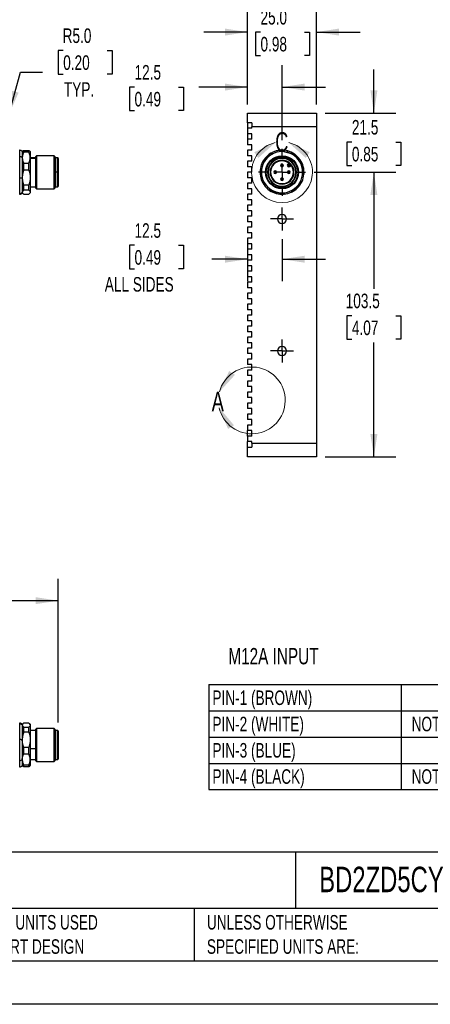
# Model space of a CAD drawing. Header units: millimetres. Extents: x 0 to 699, y 0 to 540.
# Tile 2 of 5: x 289 to 438, y 0 to 358. Entities that reach past the tile are written whole.
import ezdxf

# ---------------------------------------------------------------- set-up
doc = ezdxf.new("R2010")
doc.units = ezdxf.units.MM
doc.header["$LTSCALE"] = 2.5
doc.linetypes.add('CENTERX2', pattern=[20.32, 12.7, -2.54, 2.54, -2.54])
doc.layers.add('CENTER', color=40, linetype='CENTERX2')
doc.layers.add('DIMENSIONS', color=140, linetype='Continuous', lineweight=25)
doc.layers.add('TEXT', color=140, linetype='Continuous', lineweight=25)
doc.styles.add('SLDTEXTSTYLE0', font='TXT', dxfattribs={"width": 0.7})
doc.dimstyles.new('SLDDIMSTYLE1', dxfattribs={"dimtxt": 5.39502, "dimasz": 8.255, "dimexe": 0, "dimexo": 0.0625, "dimgap": 1.348755, "dimtad": 0, "dimtih": 1, "dimtoh": 1, "dimdec": 1, "dimrnd": 1e-09, "dimzin": 12, "dimdsep": 46, "dimtxsty": 'SLDTEXTSTYLE0', "dimsah": 1, "dimcen": 0.09, "dimadec": 0, "dimazin": 3, "dimtfac": 1, "dimtdec": 1, "dimtmove": 0, "dimatfit": 0, "dimfxl": 0, "dimfrac": 2, "dimtolj": 1, "dimtzin": 12, "dimarcsym": 0})
doc.dimstyles.new('SLDDIMSTYLE4', dxfattribs={"dimtxt": 5.39502, "dimasz": 8.255, "dimexe": 0, "dimexo": 0.0625, "dimgap": 1.348755, "dimtad": 0, "dimtih": 1, "dimtoh": 1, "dimdec": 1, "dimrnd": 1e-09, "dimzin": 4, "dimdsep": 46, "dimtxsty": 'SLDTEXTSTYLE0', "dimsah": 1, "dimcen": 0.09, "dimadec": 0, "dimazin": 1, "dimtfac": 1, "dimtdec": 1, "dimtmove": 0, "dimatfit": 0, "dimfxl": 0, "dimfrac": 2, "dimtolj": 1, "dimtzin": 12, "dimarcsym": 0})
doc.dimstyles.new('SLDDIMSTYLE5', dxfattribs={"dimtxt": 5.39502, "dimasz": 8.255, "dimexe": 0, "dimexo": 0.0625, "dimgap": 1.348755, "dimtad": 0, "dimtih": 1, "dimtoh": 1, "dimdec": 1, "dimrnd": 1e-09, "dimzin": 4, "dimdsep": 46, "dimtxsty": 'SLDTEXTSTYLE0', "dimsah": 1, "dimcen": 0, "dimadec": 0, "dimazin": 1, "dimtfac": 1, "dimtdec": 1, "dimtofl": 0, "dimtmove": 0, "dimatfit": 3, "dimfxl": 0, "dimfrac": 2, "dimtolj": 1, "dimtzin": 12, "dimarcsym": 0})
doc.dimstyles.new('SLDDIMSTYLE6', dxfattribs={"dimtxt": 5.39502, "dimasz": 8.255, "dimexe": 0, "dimexo": 0.0625, "dimgap": 1.348755, "dimtad": 0, "dimtih": 1, "dimtoh": 1, "dimdec": 1, "dimrnd": 1e-09, "dimzin": 12, "dimdsep": 46, "dimtxsty": 'SLDTEXTSTYLE0', "dimsah": 1, "dimcen": 0.09, "dimadec": 0, "dimazin": 3, "dimtfac": 1, "dimtdec": 1, "dimtofl": 0, "dimtmove": 0, "dimatfit": 3, "dimfxl": 0, "dimfrac": 2, "dimtolj": 1, "dimtzin": 12, "dimarcsym": 0})

# ---------------------------------------------------------------- blocks, each defined once
blk = doc.blocks.new('SW_TABLEANNOTATION_0')
at = {"layer": 'DIMENSIONS', "color": 0}
for p, q in [((0, 0), (0, -9.56)), ((0, 0), (69.92, 0)), ((69.92, 0), (69.92, -9.56)), ((69.92, 0), (139.84, 0)), ((139.84, 0), (139.84, -9.56)), ((139.84, 0), (209.76, 0)), ((209.76, 0), (209.76, -9.56)), ((0, -9.56), (0, -19.11)), ((0, -9.56), (69.92, -9.56)), ((69.92, -9.56), (69.92, -19.11)), ((69.92, -9.56), (139.84, -9.56)), ((139.84, -9.56), (139.84, -19.11)), ((139.84, -9.56), (209.76, -9.56)), ((209.76, -9.56), (209.76, -19.11)), ((0, -19.11), (0, -28.67)), ((0, -19.11), (69.92, -19.11)), ((69.92, -19.11), (69.92, -28.67)), ((69.92, -19.11), (139.84, -19.11)), ((139.84, -19.11), (139.84, -28.67)), ((139.84, -19.11), (209.76, -19.11)), ((209.76, -19.11), (209.76, -28.67)), ((0, -28.67), (0, -38.22)), ((0, -28.67), (69.92, -28.67)), ((69.92, -28.67), (69.92, -38.22)), ((69.92, -28.67), (139.84, -28.67)), ((139.84, -28.67), (139.84, -38.22)), ((139.84, -28.67), (209.76, -28.67)), ((209.76, -28.67), (209.76, -38.22)), ((0, -38.22), (69.92, -38.22)), ((69.92, -38.22), (139.84, -38.22)), ((139.84, -38.22), (209.76, -38.22))]:
    blk.add_line(p, q, dxfattribs=at)
at = {"layer": 'DIMENSIONS', "color": 0, "attachment_point": 1, "style": 'SLDTEXTSTYLE0'}
for s, insert, char_height in [('PIN-1 (BROWN)', (1.25, -2.15), 5.2917), ('+24 VDC', (88.67, -2.15), 5.292), ('+24 VDC', (158.6, -2.15), 5.292), ('PIN-2 (WHITE)', (1.25, -11.7), 5.2917), ('NOT CONNECTED', (73.71, -11.7), 5.2917), ('TRIGGER NPN', (149.88, -11.7), 5.2917), ('PIN-3 (BLUE)', (1.25, -21.26), 5.2917), ('0 VDC', (93.8, -21.26), 5.292), ('0 VDC', (163.73, -21.26), 5.292), ('PIN-4 (BLACK)', (1.25, -30.81), 5.2917), ('NOT CONNECTED', (73.71, -30.81), 5.2917), ('TRIGGER PNP', (150.4, -30.81), 5.2917)]:
    blk.add_mtext(s, dxfattribs=dict(at, insert=insert, char_height=char_height))
blk = doc.blocks.new('_D_9')
at = {"layer": 'DIMENSIONS'}
for p, q in [((304.9, 346.99), (303.09, 346.99)), ((303.09, 346.99), (303.09, 338.41)), ((320.93, 346.99), (322.74, 346.99)), ((322.74, 346.99), (322.74, 338.41)), ((285.3, 324.03), (289.35, 339.15)), ((289.35, 339.15), (297.31, 339.15)), ((303.09, 338.41), (304.9, 338.41)), ((322.74, 338.41), (320.93, 338.41))]:
    blk.add_line(p, q, dxfattribs=at)
blk.add_solid([(285.3, 324.03), (288.66, 331.67), (286.21, 332.33)], dxfattribs=at)
at = {"layer": 'DIMENSIONS', "char_height": 5.292, "attachment_point": 1, "style": 'SLDTEXTSTYLE0'}
for s, insert in [('R5.0', (304.69, 355.02)), ('0.20', (304.9, 345.23)), ('TYP.', (305.16, 335.45))]:
    blk.add_mtext(s, dxfattribs=dict(at, insert=insert))
blk = doc.blocks.new('_D_10')
at = {"layer": 'DIMENSIONS'}
for p, q in [((371.99, 327.37), (371.99, 361.63)), ((396.99, 327.37), (396.99, 361.63)), ((371.99, 353.69), (356.11, 353.69)), ((376.66, 353.69), (374.85, 353.69)), ((374.85, 353.69), (374.85, 345.11)), ((392.69, 353.69), (394.5, 353.69)), ((394.5, 353.69), (394.5, 345.11)), ((396.99, 353.69), (412.86, 353.69)), ((374.85, 345.11), (376.66, 345.11)), ((394.5, 345.11), (392.69, 345.11))]:
    blk.add_line(p, q, dxfattribs=at)
for points in [[(371.99, 353.69), (363.73, 354.96), (363.73, 352.42)], [(396.99, 353.69), (405.24, 352.42), (405.24, 354.96)]]:
    blk.add_solid(points, dxfattribs=at)
at = {"layer": 'DIMENSIONS', "char_height": 5.292, "attachment_point": 1, "style": 'SLDTEXTSTYLE0'}
for s, insert in [('25.0', (376.66, 361.72)), ('0.98', (376.66, 351.94))]:
    blk.add_mtext(s, dxfattribs=dict(at, insert=insert))
blk = doc.blocks.new('_D_11')
at = {"layer": 'DIMENSIONS'}
for p, q in [((417.91, 324.2), (417.91, 340.07)), ((400.16, 324.2), (425.85, 324.2)), ((409.9, 313.7), (408.08, 313.7)), ((408.08, 313.7), (408.08, 305.12)), ((425.93, 313.7), (427.74, 313.7)), ((427.74, 313.7), (427.74, 305.12)), ((408.08, 305.12), (409.9, 305.12)), ((427.74, 305.12), (425.93, 305.12)), ((396.21, 302.7), (425.85, 302.7)), ((417.91, 302.7), (417.91, 286.82))]:
    blk.add_line(p, q, dxfattribs=at)
for points in [[(417.91, 324.2), (419.18, 332.45), (416.64, 332.45)], [(417.91, 302.7), (416.64, 294.44), (419.18, 294.44)]]:
    blk.add_solid(points, dxfattribs=at)
at = {"layer": 'DIMENSIONS', "char_height": 5.292, "attachment_point": 1, "style": 'SLDTEXTSTYLE0'}
for s, insert in [('21.5', (409.9, 321.72)), ('0.85', (409.9, 311.94))]:
    blk.add_mtext(s, dxfattribs=dict(at, insert=insert))
blk = doc.blocks.new('_D_12')
at = {"layer": 'DIMENSIONS'}
for p, q in [((396.21, 302.7), (425.85, 302.7)), ((417.91, 302.7), (417.91, 260.3)), ((409.9, 250.51), (408.08, 250.51)), ((408.08, 250.51), (408.08, 241.94)), ((425.93, 250.51), (427.74, 250.51)), ((427.74, 250.51), (427.74, 241.94)), ((408.08, 241.94), (409.9, 241.94)), ((417.91, 199.2), (417.91, 240.73)), ((427.74, 241.94), (425.93, 241.94)), ((400.16, 199.2), (425.85, 199.2))]:
    blk.add_line(p, q, dxfattribs=at)
for points in [[(417.91, 302.7), (416.64, 294.44), (419.18, 294.44)], [(417.91, 199.2), (419.18, 207.45), (416.64, 207.45)]]:
    blk.add_solid(points, dxfattribs=at)
at = {"layer": 'DIMENSIONS', "char_height": 5.292, "attachment_point": 1, "style": 'SLDTEXTSTYLE0'}
for s, insert in [('103.5', (407.65, 258.54)), ('4.07', (409.9, 248.76))]:
    blk.add_mtext(s, dxfattribs=dict(at, insert=insert))
blk = doc.blocks.new('_D_13')
at = {"layer": 'DIMENSIONS'}
for p, q in [((371.99, 327.37), (371.99, 341.62)), ((384.49, 314.41), (384.49, 341.62)), ((330.84, 333.68), (329.03, 333.68)), ((329.03, 333.68), (329.03, 325.11)), ((346.87, 333.68), (348.68, 333.68)), ((348.68, 333.68), (348.68, 325.11)), ((371.99, 333.68), (354.18, 333.68)), ((384.49, 333.68), (400.36, 333.68)), ((329.03, 325.11), (330.84, 325.11)), ((348.68, 325.11), (346.87, 325.11))]:
    blk.add_line(p, q, dxfattribs=at)
for points in [[(371.99, 333.68), (363.73, 334.95), (363.73, 332.41)], [(384.49, 333.68), (392.74, 332.41), (392.74, 334.95)]]:
    blk.add_solid(points, dxfattribs=at)
at = {"layer": 'DIMENSIONS', "char_height": 5.292, "attachment_point": 1, "style": 'SLDTEXTSTYLE0'}
for s, insert in [('12.5', (330.84, 341.71)), ('0.49', (330.84, 331.93))]:
    blk.add_mtext(s, dxfattribs=dict(at, insert=insert))
blk = doc.blocks.new('_D_14')
at = {"layer": 'DIMENSIONS'}
for p, q in [((330.84, 276.11), (329.03, 276.11)), ((329.03, 276.11), (329.03, 267.54)), ((346.87, 276.11), (348.68, 276.11)), ((348.68, 276.11), (348.68, 267.54)), ((371.99, 277.52), (371.99, 263.13)), ((384.49, 278.33), (384.49, 263.13)), ((371.99, 271.06), (358.9, 271.06)), ((384.49, 271.06), (400.36, 271.06)), ((329.03, 267.54), (330.84, 267.54)), ((348.68, 267.54), (346.87, 267.54))]:
    blk.add_line(p, q, dxfattribs=at)
for points in [[(371.99, 271.06), (363.73, 272.33), (363.73, 269.79)], [(384.49, 271.06), (392.74, 269.79), (392.74, 272.33)]]:
    blk.add_solid(points, dxfattribs=at)
at = {"layer": 'DIMENSIONS', "char_height": 5.292, "attachment_point": 1, "style": 'SLDTEXTSTYLE0'}
for s, insert in [('12.5', (330.84, 284.14)), ('0.49', (330.84, 274.36)), ('ALL SIDES', (320.02, 264.57))]:
    blk.add_mtext(s, dxfattribs=dict(at, insert=insert))
blk = doc.blocks.new('SW_CENTERMARKSYMBOL_12')
at = {"layer": 'CENTER', "color": 0}
for p, q in [((0, 5.08), (0, 8.54)), ((-5.08, 0), (-8.54, 0)), ((0, 0), (-2.54, 0)), ((0, 0), (0, 2.54)), ((0, 0), (0, -2.54)), ((0, 0), (2.54, 0)), ((5.08, 0), (8.54, 0)), ((0, -5.08), (0, -8.54))]:
    blk.add_line(p, q, dxfattribs=at)
blk = doc.blocks.new('SW_CENTERMARKSYMBOL_13')
at = {"layer": 'CENTER', "color": 0}
for p, q in [((0, 2.54), (0, 4.19)), ((-2.54, 0), (-4.19, 0)), ((0, 0), (-2.54, 0)), ((0, 0), (0, 2.54)), ((0, 0), (0, -2.54)), ((0, 0), (2.54, 0)), ((2.54, 0), (4.19, 0)), ((0, -2.54), (0, -4.19))]:
    blk.add_line(p, q, dxfattribs=at)
blk = doc.blocks.new('SW_CENTERMARKSYMBOL_14')
at = {"layer": 'CENTER', "color": 0}
for p, q in [((0, 2.54), (0, 4.19)), ((-2.54, 0), (-4.19, 0)), ((0, 0), (-2.54, 0)), ((0, 0), (0, 2.54)), ((0, 0), (0, -2.54)), ((0, 0), (2.54, 0)), ((2.54, 0), (4.19, 0)), ((0, -2.54), (0, -4.19))]:
    blk.add_line(p, q, dxfattribs=at)
blk = doc.blocks.new('_D_16')
at = {"layer": 'DIMENSIONS'}
for p, q in [((74, 99.17), (74, 154.78)), ((303.1, 102.57), (303.1, 154.78)), ((74, 146.84), (165.27, 146.84)), ((172.58, 146.84), (170.77, 146.84)), ((170.77, 146.84), (170.77, 138.27)), ((188.61, 146.84), (190.42, 146.84)), ((190.42, 146.84), (190.42, 138.27)), ((303.1, 146.84), (195.92, 146.84)), ((170.77, 138.27), (172.58, 138.27)), ((190.42, 138.27), (188.61, 138.27))]:
    blk.add_line(p, q, dxfattribs=at)
for points in [[(74, 146.84), (82.26, 145.57), (82.26, 148.11)], [(303.1, 146.84), (294.85, 148.11), (294.85, 145.57)]]:
    blk.add_solid(points, dxfattribs=at)
at = {"layer": 'DIMENSIONS', "char_height": 5.292, "attachment_point": 1, "style": 'SLDTEXTSTYLE0'}
for s, insert in [('229.1', (170.34, 154.87)), ('9.02', (172.58, 145.09))]:
    blk.add_mtext(s, dxfattribs=dict(at, insert=insert))

msp = doc.modelspace()

# ---------------------------------------------------------------- linework, layer by layer
for p, q in [((371.99, 324.2), (396.99, 324.2)), ((371.99, 320.7), (371.99, 324.2)), ((396.99, 324.2), (396.99, 319.2)), ((373.49, 320.7), (371.99, 320.7)), ((371.99, 320.7), (371.99, 318.7)), ((373.49, 320.7), (373.49, 319.2)), ((396.99, 319.2), (373.49, 319.2)), ((373.49, 318.7), (373.49, 319.2)), ((396.99, 319.2), (396.99, 204.2)), ((373.49, 318.7), (371.99, 318.7)), ((371.99, 318.7), (371.99, 316.7)), ((373.49, 316.7), (371.99, 316.7)), ((371.99, 316.7), (371.99, 314.7)), ((373.49, 314.7), (373.49, 316.7)), ((373.49, 314.7), (371.99, 314.7)), ((371.99, 314.7), (371.99, 312.7)), ((373.49, 312.7), (371.99, 312.7)), ((373.49, 310.7), (373.49, 312.7)), ((289.14, 310.7), (289, 310.7)), ((289.14, 308.35), (289.14, 310.7)), ((289.14, 300.63), (289.14, 308.35)), ((290.28, 310.48), (290, 310.2)), ((290, 310.2), (290, 308)), ((290.3, 310.46), (290.5, 310.66)), ((290.5, 310.66), (290.5, 310.43)), ((290.5, 310.66), (292.4, 310.66)), ((290.5, 310.43), (290.5, 309.97)), ((290.5, 310.43), (292.4, 310.43)), ((292.4, 309.97), (290.5, 309.97)), ((292.4, 310.43), (292.4, 310.66)), ((292.4, 310.66), (292.61, 310.46)), ((292.4, 309.97), (292.4, 310.43)), ((292.9, 310.2), (292.62, 310.48)), ((292.9, 310.2), (292.9, 308)), ((295.16, 308.7), (294.9, 308.44)), ((294.9, 296.95), (294.9, 308.44)), ((301.65, 308.7), (295.16, 308.7)), ((295.16, 308.7), (295.16, 296.7)), ((301.9, 308.44), (301.65, 308.7)), ((301.65, 296.7), (301.65, 308.7)), ((301.9, 308.44), (301.9, 296.95)), ((371.99, 310.7), (371.99, 308.7)), ((373.49, 310.7), (371.99, 310.7)), ((373.49, 308.7), (371.99, 308.7)), ((373.49, 306.7), (373.49, 308.7)), ((290, 308), (290, 300.76)), ((290.5, 306.03), (290.5, 303.45)), ((290.5, 306.03), (292.4, 306.03)), ((292.4, 303.45), (292.4, 306.03)), ((294.9, 308), (292.9, 308)), ((292.9, 308), (292.9, 300.76)), ((292.9, 307.82), (294.9, 307.82)), ((302.9, 307.95), (302.1, 307.95)), ((302.1, 307.95), (302.1, 302.7)), ((302.9, 302.7), (302.9, 307.95)), ((303.1, 307.75), (303.1, 302.7)), ((371.99, 306.7), (371.99, 304.7)), ((373.49, 306.7), (371.99, 306.7)), ((373.49, 304.7), (371.99, 304.7)), ((373.49, 302.7), (373.49, 304.7)), ((383.99, 305.2), (384.25, 305.2)), ((384.73, 305.2), (384.25, 305.2)), ((384.73, 305.2), (384.99, 305.2)), ((386.58, 305.63), (386.97, 306.03)), ((386.58, 305.63), (386.79, 305.42)), ((387.2, 305.84), (386.79, 305.42)), ((387.4, 304.76), (387.2, 304.98)), ((387.21, 305), (387.63, 305.41)), ((387.21, 305), (387.42, 304.78)), ((387.82, 305.18), (387.42, 304.78)), ((292.4, 303.45), (290.5, 303.45)), ((301.9, 302.7), (302.1, 302.7)), ((302.9, 302.7), (302.1, 302.7)), ((302.1, 302.7), (302.1, 297.45)), ((303.1, 302.7), (302.9, 302.7)), ((302.9, 297.45), (302.9, 302.7)), ((303.1, 302.7), (303.1, 297.65)), ((371.99, 302.7), (371.99, 300.7)), ((373.49, 302.7), (371.99, 302.7)), ((379.44, 302.7), (379.24, 302.7)), ((380.14, 302.7), (380.34, 302.7)), ((381.99, 302.94), (381.99, 303.2)), ((381.99, 302.94), (381.99, 302.46)), ((381.99, 302.2), (381.99, 302.46)), ((386.99, 303.2), (386.99, 302.94)), ((386.99, 302.46), (386.99, 302.94)), ((386.99, 302.46), (386.99, 302.2)), ((388.64, 302.7), (388.84, 302.7)), ((389.74, 302.7), (389.54, 302.7)), ((289.14, 294.97), (289.14, 300.63)), ((290, 300.76), (290, 295.45)), ((290.5, 298.07), (292.4, 298.07)), ((290.5, 298.07), (290.5, 296.17)), ((292.4, 296.17), (292.4, 298.07)), ((292.9, 300.76), (292.9, 295.45)), ((292.9, 297.4), (294.9, 297.4)), ((302.1, 297.45), (302.9, 297.45)), ((373.49, 300.7), (371.99, 300.7)), ((373.49, 298.7), (371.99, 298.7)), ((371.99, 298.7), (371.99, 296.7)), ((373.49, 298.7), (373.49, 300.7)), ((384.25, 300.2), (383.99, 300.2)), ((384.25, 300.2), (384.73, 300.2)), ((384.99, 300.2), (384.73, 300.2)), ((289, 294.7), (289.14, 294.7)), ((289.14, 294.7), (289.14, 294.97)), ((290, 295.45), (290, 295.2)), ((290, 295.2), (290.28, 294.92)), ((292.4, 296.17), (290.5, 296.17)), ((290.5, 294.73), (292.4, 294.73)), ((292.62, 294.92), (292.9, 295.2)), ((292.9, 295.45), (292.9, 295.2)), ((294.9, 296.95), (295.16, 296.7)), ((295.16, 296.7), (301.65, 296.7)), ((301.65, 296.7), (301.9, 296.95)), ((373.49, 296.7), (371.99, 296.7)), ((371.99, 294.7), (371.99, 292.7)), ((373.49, 294.7), (371.99, 294.7)), ((373.49, 294.7), (373.49, 296.7)), ((373.49, 292.7), (371.99, 292.7)), ((373.49, 290.7), (371.99, 290.7)), ((371.99, 290.7), (371.99, 288.7)), ((373.49, 290.7), (373.49, 292.7)), ((373.49, 288.7), (371.99, 288.7)), ((373.49, 286.7), (371.99, 286.7)), ((371.99, 286.7), (371.99, 284.7)), ((373.49, 286.7), (373.49, 288.7)), ((373.49, 284.7), (371.99, 284.7)), ((373.49, 282.7), (373.49, 284.7)), ((373.49, 282.7), (371.99, 282.7)), ((371.99, 282.7), (371.99, 280.7)), ((373.49, 280.7), (371.99, 280.7)), ((373.49, 278.7), (373.49, 280.7)), ((373.49, 278.7), (371.99, 278.7)), ((371.99, 278.7), (371.99, 276.7)), ((373.49, 276.7), (371.99, 276.7)), ((373.49, 274.7), (373.49, 276.7)), ((373.49, 274.7), (371.99, 274.7)), ((371.99, 274.7), (371.99, 272.7)), ((373.49, 272.7), (371.99, 272.7)), ((373.49, 270.7), (373.49, 272.7)), ((373.49, 270.7), (371.99, 270.7)), ((371.99, 270.7), (371.99, 268.7)), ((373.49, 268.7), (371.99, 268.7)), ((373.49, 266.7), (373.49, 268.7)), ((373.49, 266.7), (371.99, 266.7)), ((371.99, 266.7), (371.99, 264.7)), ((373.49, 264.7), (371.99, 264.7)), ((373.49, 262.7), (371.99, 262.7)), ((371.99, 262.7), (371.99, 260.7)), ((373.49, 262.7), (373.49, 264.7)), ((373.49, 260.7), (371.99, 260.7)), ((371.99, 258.7), (371.99, 256.7)), ((373.49, 258.7), (371.99, 258.7)), ((373.49, 258.7), (373.49, 260.7)), ((373.49, 256.7), (371.99, 256.7)), ((373.49, 254.7), (371.99, 254.7)), ((371.99, 254.7), (371.99, 252.7)), ((373.49, 254.7), (373.49, 256.7)), ((373.49, 252.7), (371.99, 252.7)), ((373.49, 250.7), (373.49, 252.7)), ((373.49, 250.7), (371.99, 250.7)), ((371.99, 250.7), (371.99, 248.7)), ((373.49, 248.7), (371.99, 248.7)), ((373.49, 246.7), (373.49, 248.7)), ((373.49, 246.7), (371.99, 246.7)), ((371.99, 246.7), (371.99, 244.7)), ((373.49, 244.7), (371.99, 244.7)), ((373.49, 242.7), (373.49, 244.7)), ((373.49, 242.7), (371.99, 242.7)), ((371.99, 242.7), (371.99, 240.7)), ((373.49, 240.7), (371.99, 240.7)), ((373.49, 238.7), (373.49, 240.7)), ((373.49, 238.7), (371.99, 238.7)), ((371.99, 238.7), (371.99, 236.7)), ((373.49, 236.7), (371.99, 236.7)), ((373.49, 234.7), (373.49, 236.7)), ((373.49, 234.7), (371.99, 234.7)), ((371.99, 234.7), (371.99, 232.7)), ((373.49, 232.7), (371.99, 232.7)), ((373.49, 230.7), (371.99, 230.7)), ((371.99, 230.7), (371.99, 228.7)), ((373.49, 230.7), (373.49, 232.7)), ((373.49, 228.7), (371.99, 228.7)), ((373.49, 226.7), (371.99, 226.7)), ((371.99, 226.7), (371.99, 224.7)), ((373.49, 226.7), (373.49, 228.7)), ((373.49, 224.7), (371.99, 224.7)), ((373.49, 222.7), (371.99, 222.7)), ((371.99, 222.7), (371.99, 220.7)), ((373.49, 222.7), (373.49, 224.7)), ((373.49, 220.7), (371.99, 220.7)), ((373.49, 218.7), (371.99, 218.7)), ((371.99, 218.7), (371.99, 216.7)), ((373.49, 218.7), (373.49, 220.7)), ((373.49, 216.7), (371.99, 216.7)), ((373.49, 214.7), (373.49, 216.7)), ((373.49, 214.7), (371.99, 214.7)), ((371.99, 214.7), (371.99, 212.7)), ((373.49, 212.7), (371.99, 212.7)), ((373.49, 210.7), (373.49, 212.7)), ((373.49, 210.7), (371.99, 210.7)), ((371.99, 210.7), (371.99, 208.7)), ((373.49, 208.7), (371.99, 208.7)), ((371.99, 206.7), (371.99, 208.7)), ((373.49, 206.7), (373.49, 208.7)), ((371.99, 206.7), (371.99, 204.7)), ((373.49, 206.7), (371.99, 206.7)), ((373.49, 204.7), (371.99, 204.7)), ((371.99, 202.7), (371.99, 204.7)), ((373.49, 204.2), (373.49, 204.7)), ((373.49, 204.2), (396.99, 204.2)), ((373.49, 204.2), (373.49, 202.7)), ((396.99, 204.2), (396.99, 199.2)), ((371.99, 202.7), (373.49, 202.7)), ((371.99, 199.2), (371.99, 202.7)), ((396.99, 199.2), (371.99, 199.2)), ((289.14, 102.34), (289, 102.34)), ((289.14, 102.07), (289.14, 102.34)), ((289.14, 96.41), (289.14, 102.07)), ((290.28, 102.12), (290, 101.84)), ((290, 101.84), (290, 101.59)), ((290, 101.59), (290, 96.29)), ((292.4, 102.31), (290.5, 102.31)), ((290.5, 100.87), (290.5, 98.97)), ((290.5, 100.87), (292.4, 100.87)), ((292.4, 98.97), (292.4, 100.87)), ((292.9, 101.84), (292.62, 102.12)), ((292.9, 101.84), (292.9, 101.59)), ((292.9, 101.59), (292.9, 96.29)), ((295.16, 100.34), (294.9, 100.09)), ((301.65, 100.34), (295.16, 100.34)), ((295.16, 100.34), (295.16, 94.34)), ((301.9, 100.09), (301.65, 100.34)), ((301.65, 94.34), (301.65, 100.34)), ((292.4, 98.97), (290.5, 98.97)), ((294.9, 99.64), (292.9, 99.64)), ((294.9, 94.34), (294.9, 100.09)), ((301.9, 100.09), (301.9, 94.34)), ((302.1, 99.59), (302.1, 89.09)), ((302.9, 99.59), (302.1, 99.59)), ((302.9, 89.09), (302.9, 99.59)), ((303.1, 99.39), (303.1, 89.29)), ((289.14, 88.69), (289.14, 96.41)), ((290, 96.29), (290, 89.04)), ((290.5, 93.6), (290.5, 91.01)), ((290.5, 93.6), (292.4, 93.6)), ((292.4, 91.01), (292.4, 93.6)), ((292.9, 96.29), (292.9, 89.04)), ((294.9, 88.6), (294.9, 94.34)), ((295.16, 94.34), (295.16, 88.34)), ((301.65, 88.34), (301.65, 94.34)), ((301.9, 94.34), (301.9, 88.6)), ((292.4, 91.01), (290.5, 91.01)), ((294.9, 92.97), (292.9, 92.97)), ((289, 86.34), (289.14, 86.34)), ((289.14, 86.34), (289.14, 88.69)), ((290, 89.04), (290, 86.84)), ((290, 86.84), (290.28, 86.56)), ((290.5, 86.38), (290.3, 86.58)), ((290.5, 87.07), (292.4, 87.07)), ((290.5, 87.07), (290.5, 86.38)), ((292.4, 86.38), (290.5, 86.38)), ((292.4, 86.38), (292.4, 87.07)), ((292.61, 86.58), (292.4, 86.38)), ((292.62, 86.56), (292.9, 86.84)), ((292.9, 89.04), (294.9, 89.04)), ((292.9, 89.04), (292.9, 86.84)), ((294.9, 88.6), (295.16, 88.34)), ((295.16, 88.34), (301.65, 88.34)), ((301.65, 88.34), (301.9, 88.6)), ((302.1, 89.09), (302.9, 89.09))]:
    msp.add_line(p, q)
at = {"color": 7, "linetype": 'Continuous'}
msp.add_line((698.51, 0.01), (0.01, 0.01), dxfattribs=at)
for radius in [6, 5.75]:
    msp.add_circle((384.49, 302.7), radius)
at = {"color": 7, "linetype": 'Continuous', "lineweight": 18}
for centre, radius, start, end in [((384.49, 302.7), 11.06, 102.8818, 77.1316), ((373.49, 219.7), 12.16, 192.6794, 165.0256)]:
    msp.add_arc(centre, radius, start, end, dxfattribs=at)
for centre, radius, start, end in [((289.14, 309.7), 1, 30, 90), ((384.49, 302.7), 8, 135, 153.5861), ((384.49, 302.7), 8, 115.4596, 135), ((384.49, 302.7), 7.5, 75, 135), ((384.49, 302.7), 8, 105, 114.6359), ((384.49, 302.7), 8, 95.3641, 105), ((384.49, 302.7), 8, 75, 95.3641), ((384.49, 302.7), 7.5, 15, 75), ((384.49, 302.7), 8, 55.4596, 75), ((384.49, 302.7), 8, 35.3641, 54.6359), ((302.1, 307.75), 0.2, 90, 180), ((302.9, 307.75), 0.2, 0, 90), ((384.49, 302.7), 8, 155.3641, 174.6359), ((384.49, 302.7), 7.5, 135, 195), ((384.49, 302.7), 5.25, 360, 180), ((384.49, 302.7), 5.05, 0, 180), ((384.49, 302.7), 4.35, 0, 180), ((384.49, 302.7), 4.15, 0, 180), ((384.49, 305.2), 0.5, 0, 180), ((384.49, 305.2), 0.5, 180, 0), ((384.49, 305.2), 0.242, 0, 180), ((384.49, 305.2), 0.242, 180, 0), ((387, 305.21), 0.6, 135, 311.4314), ((387, 305.21), 0.3, 135, 311.4314), ((387, 305.21), 0.3, 311.4314, 315), ((387, 305.21), 0.6, 311.4314, 315), ((384.49, 302.7), 7.5, 315, 15), ((384.49, 302.7), 8, 15, 33.5861), ((384.49, 302.7), 8, 354.6359, 15), ((384.49, 302.7), 8, 175.4595, 195), ((384.49, 302.7), 5.25, 180, 360), ((384.49, 302.7), 5.05, 180, 0), ((384.49, 302.7), 4.35, 180, 0), ((384.49, 302.7), 4.15, 180, 0), ((381.99, 302.7), 0.5, 90, 270), ((381.99, 302.7), 0.242, 90, 270), ((381.99, 302.7), 0.5, 270, 90), ((381.99, 302.7), 0.242, 270, 90), ((386.99, 302.7), 0.5, 90, 270), ((386.99, 302.7), 0.242, 90, 270), ((386.99, 302.7), 0.5, 270, 90), ((386.99, 302.7), 0.242, 270, 90), ((384.49, 302.7), 8, 335.3641, 354.6359), ((302.1, 297.65), 0.2, 180, 270), ((302.9, 297.65), 0.2, 270, 0), ((384.49, 302.7), 8, 195, 213.5861), ((384.49, 302.7), 7.5, 195, 255), ((384.49, 302.7), 8, 215.3641, 234.6359), ((384.49, 302.7), 7.5, 255, 315), ((384.49, 300.2), 0.5, 0, 180), ((384.49, 300.2), 0.5, 180, 0), ((384.49, 300.2), 0.242, 0, 180), ((384.49, 300.2), 0.242, 180, 0), ((384.49, 302.7), 8, 315, 333.5861), ((289.14, 295.7), 1, 270, 330), ((384.49, 302.7), 8, 235.4595, 255), ((384.49, 302.7), 8, 255, 273.5861), ((384.49, 302.7), 8, 275.3641, 294.6359), ((384.49, 302.7), 8, 295.4596, 315), ((384.49, 285.7), 1.65, 90, 270), ((384.49, 285.7), 1.65, 270, 90), ((384.49, 237.7), 1.65, 90, 270), ((384.49, 237.7), 1.65, 270, 90), ((289.14, 101.34), 1, 30, 90), ((302.1, 99.39), 0.2, 90, 180), ((302.9, 99.39), 0.2, 0, 90), ((289.14, 87.34), 1, 270, 330), ((302.1, 89.29), 0.2, 180, 270), ((302.9, 89.29), 0.2, 270, 0)]:
    msp.add_arc(centre, radius, start, end)
for points, knots in [([(290, 308), (289.92, 308.11), (289.79, 308.2), (289.49, 308.32), (289.31, 308.35), (289.14, 308.35)], [0, 0, 0, 0, 0.5, 0.5, 1, 1, 1, 1]), ([(290.5, 309.97), (290.47, 309.9), (290.41, 309.77), (290.32, 309.56), (290.24, 309.36), (290.18, 309.16), (290.11, 308.92), (290.05, 308.64), (290.01, 308.32), (290.01, 308.11), (290, 308)], [0, 0, 0, 0, 0.1073561, 0.212739, 0.3162467, 0.4179823, 0.5180547, 0.6804969, 0.8409585, 1, 1, 1, 1]), ([(292.9, 308), (292.9, 308.06), (292.9, 308.19), (292.88, 308.38), (292.86, 308.58), (292.83, 308.77), (292.77, 309.01), (292.69, 309.3), (292.56, 309.63), (292.46, 309.86), (292.4, 309.97)], [0, 0, 0, 0, 0.095191, 0.190865, 0.287146, 0.384155, 0.48201, 0.649514, 0.822017, 1, 1, 1, 1]), ([(379.19, 308), (379.08, 308.11), (378.99, 308.2), (378.87, 308.32), (378.83, 308.35), (378.83, 308.35)], [0, 0, 0, 0, 0.5, 0.5, 1, 1, 1, 1]), ([(379.19, 308), (379.25, 308.06), (379.38, 308.19), (379.57, 308.38), (379.76, 308.58), (379.96, 308.77), (380.2, 309.01), (380.48, 309.3), (380.82, 309.63), (381.04, 309.86), (381.15, 309.97)], [0, 0, 0, 0, 0.095191, 0.190865, 0.287146, 0.384155, 0.48201, 0.649514, 0.822017, 1, 1, 1, 1]), ([(383.74, 310.66), (383.83, 310.64), (384.02, 310.59), (384.3, 310.51), (384.57, 310.44), (384.84, 310.37), (385.17, 310.28), (385.55, 310.18), (385.99, 310.06), (386.29, 309.98), (386.43, 309.94)], [0, 0, 0, 0, 0.1073561, 0.212739, 0.3162467, 0.4179823, 0.5180547, 0.6804969, 0.8409585, 1, 1, 1, 1]), ([(386.43, 309.94), (386.47, 310.09), (386.5, 310.21), (386.55, 310.38), (386.56, 310.43), (386.56, 310.43)], [0, 0, 0, 0, 0.5, 0.5, 1, 1, 1, 1]), ([(386.43, 309.94), (386.52, 309.92), (386.69, 309.87), (386.95, 309.8), (387.22, 309.73), (387.48, 309.66), (387.81, 309.57), (388.2, 309.47), (388.66, 309.34), (388.97, 309.26), (389.12, 309.22)], [0, 0, 0, 0, 0.095191, 0.190865, 0.287146, 0.384155, 0.48201, 0.649514, 0.822017, 1, 1, 1, 1]), ([(290, 308), (290, 307.94), (290.01, 307.81), (290.02, 307.62), (290.05, 307.42), (290.08, 307.23), (290.13, 306.99), (290.22, 306.7), (290.34, 306.37), (290.45, 306.15), (290.5, 306.03)], [0, 0, 0, 0, 0.095191, 0.190865, 0.287146, 0.384155, 0.48201, 0.649514, 0.822017, 1, 1, 1, 1]), ([(292.4, 306.03), (292.44, 306.1), (292.5, 306.24), (292.59, 306.44), (292.66, 306.64), (292.73, 306.84), (292.79, 307.08), (292.85, 307.36), (292.89, 307.68), (292.9, 307.89), (292.9, 308)], [0, 0, 0, 0, 0.1073561, 0.212739, 0.3162467, 0.4179823, 0.5180547, 0.6804969, 0.8409585, 1, 1, 1, 1]), ([(377.22, 306.03), (377.29, 306.1), (377.42, 306.24), (377.62, 306.44), (377.83, 306.64), (378.02, 306.84), (378.26, 307.08), (378.54, 307.36), (378.87, 307.68), (379.08, 307.89), (379.19, 308)], [0, 0, 0, 0, 0.1073561, 0.212739, 0.3162467, 0.4179823, 0.5180547, 0.6804969, 0.8409585, 1, 1, 1, 1]), ([(391.01, 307.33), (391.04, 307.24), (391.09, 307.05), (391.16, 306.77), (391.24, 306.5), (391.31, 306.23), (391.4, 305.9), (391.5, 305.52), (391.62, 305.08), (391.7, 304.78), (391.73, 304.64)], [0, 0, 0, 0, 0.107356, 0.212739, 0.316247, 0.417982, 0.518055, 0.680497, 0.840958, 1, 1, 1, 1]), ([(391.73, 304.64), (391.88, 304.68), (392, 304.71), (392.17, 304.76), (392.22, 304.77), (392.22, 304.77)], [0, 0, 0, 0, 0.5, 0.5, 1, 1, 1, 1]), ([(391.73, 304.64), (391.76, 304.55), (391.8, 304.38), (391.87, 304.11), (391.95, 303.85), (392.02, 303.59), (392.1, 303.26), (392.21, 302.87), (392.33, 302.41), (392.41, 302.1), (392.45, 301.95)], [0, 0, 0, 0, 0.095191, 0.190865, 0.287146, 0.384155, 0.48201, 0.649514, 0.822017, 1, 1, 1, 1]), ([(290.5, 303.45), (290.47, 303.35), (290.41, 303.17), (290.32, 302.89), (290.24, 302.62), (290.18, 302.34), (290.11, 302.02), (290.05, 301.63), (290.01, 301.19), (290.01, 300.9), (290, 300.76)], [0, 0, 0, 0, 0.107356, 0.212739, 0.316247, 0.417982, 0.518055, 0.680497, 0.840958, 1, 1, 1, 1]), ([(292.4, 303.45), (292.44, 303.35), (292.5, 303.16), (292.59, 302.88), (292.67, 302.6), (292.73, 302.32), (292.8, 301.99), (292.85, 301.61), (292.89, 301.18), (292.9, 300.9), (292.9, 300.76)], [0, 0, 0, 0, 0.109187, 0.216522, 0.322322, 0.426926, 0.530692, 0.688453, 0.844366, 1, 1, 1, 1]), ([(376.52, 303.45), (376.55, 303.35), (376.6, 303.16), (376.68, 302.88), (376.75, 302.6), (376.83, 302.32), (376.91, 301.99), (377.02, 301.61), (377.13, 301.18), (377.21, 300.9), (377.25, 300.76)], [0, 0, 0, 0, 0.109187, 0.216522, 0.322322, 0.426926, 0.530692, 0.688453, 0.844366, 1, 1, 1, 1]), ([(289.14, 300.63), (289.31, 300.63), (289.49, 300.64), (289.79, 300.68), (289.92, 300.72), (290, 300.76)], [0, 0, 0, 0, 0.5, 0.5, 1, 1, 1, 1]), ([(290, 300.76), (290, 300.67), (290.01, 300.49), (290.02, 300.23), (290.05, 299.97), (290.08, 299.7), (290.13, 299.38), (290.22, 298.99), (290.34, 298.53), (290.45, 298.22), (290.5, 298.07)], [0, 0, 0, 0, 0.0951907, 0.1908652, 0.2871464, 0.3841551, 0.4820096, 0.6495138, 0.8220174, 1, 1, 1, 1]), ([(292.9, 300.76), (292.9, 300.67), (292.9, 300.5), (292.89, 300.24), (292.86, 299.99), (292.83, 299.73), (292.78, 299.4), (292.69, 299.01), (292.56, 298.54), (292.46, 298.22), (292.4, 298.07)], [0, 0, 0, 0, 0.093446, 0.186768, 0.280311, 0.374413, 0.469406, 0.642745, 0.819087, 1, 1, 1, 1]), ([(376.76, 300.63), (376.76, 300.63), (376.81, 300.64), (376.98, 300.68), (377.1, 300.72), (377.25, 300.76)], [0, 0, 0, 0, 0.5, 0.5, 1, 1, 1, 1]), ([(377.25, 300.76), (377.27, 300.67), (377.31, 300.5), (377.38, 300.24), (377.45, 299.99), (377.52, 299.73), (377.61, 299.4), (377.71, 299.01), (377.84, 298.54), (377.92, 298.22), (377.97, 298.07)], [0, 0, 0, 0, 0.093446, 0.186768, 0.280311, 0.374413, 0.469406, 0.642745, 0.819087, 1, 1, 1, 1]), ([(389.79, 297.39), (389.73, 297.33), (389.6, 297.2), (389.41, 297.01), (389.22, 296.82), (389.02, 296.62), (388.78, 296.38), (388.5, 296.1), (388.16, 295.76), (387.94, 295.54), (387.82, 295.43)], [0, 0, 0, 0, 0.0951908, 0.1908652, 0.2871465, 0.3841553, 0.4820098, 0.6495139, 0.8220175, 1, 1, 1, 1]), ([(391.76, 299.36), (391.69, 299.29), (391.56, 299.16), (391.36, 298.96), (391.15, 298.76), (390.96, 298.56), (390.72, 298.32), (390.44, 298.04), (390.11, 297.72), (389.9, 297.5), (389.79, 297.39)], [0, 0, 0, 0, 0.107356, 0.212739, 0.316247, 0.417982, 0.518055, 0.680497, 0.840958, 1, 1, 1, 1]), ([(390.15, 297.04), (390.15, 297.04), (390.11, 297.07), (389.99, 297.2), (389.9, 297.29), (389.79, 297.39)], [0, 0, 0, 0, 0.5, 0.5, 1, 1, 1, 1]), ([(289.14, 294.97), (289.31, 294.97), (289.49, 295.02), (289.79, 295.18), (289.92, 295.31), (290, 295.45)], [0, 0, 0, 0, 0.5, 0.5, 1, 1, 1, 1]), ([(290.5, 296.17), (290.47, 296.15), (290.41, 296.1), (290.32, 296.03), (290.24, 295.95), (290.18, 295.88), (290.11, 295.79), (290.05, 295.69), (290.01, 295.57), (290.01, 295.49), (290, 295.45)], [0, 0, 0, 0, 0.107356, 0.212739, 0.316247, 0.417983, 0.518055, 0.680497, 0.840959, 1, 1, 1, 1]), ([(290.5, 294.73), (290.47, 294.76), (290.4, 294.81), (290.32, 294.88), (290.24, 294.96), (290.17, 295.03), (290.11, 295.12), (290.05, 295.22), (290.01, 295.34), (290, 295.42), (290, 295.45)], [0, 0, 0, 0, 0.109187, 0.2165218, 0.3223218, 0.426926, 0.5306926, 0.6884532, 0.844366, 1, 1, 1, 1]), ([(292.4, 296.17), (292.44, 296.15), (292.5, 296.1), (292.59, 296.02), (292.67, 295.95), (292.73, 295.87), (292.8, 295.78), (292.85, 295.68), (292.89, 295.57), (292.9, 295.49), (292.9, 295.45)], [0, 0, 0, 0, 0.109187, 0.216522, 0.322322, 0.426926, 0.530692, 0.688453, 0.844366, 1, 1, 1, 1]), ([(292.9, 295.45), (292.9, 295.43), (292.9, 295.38), (292.89, 295.32), (292.86, 295.25), (292.83, 295.18), (292.78, 295.09), (292.69, 294.98), (292.56, 294.86), (292.46, 294.78), (292.4, 294.73)], [0, 0, 0, 0, 0.093446, 0.186769, 0.280311, 0.374413, 0.469406, 0.642745, 0.819087, 1, 1, 1, 1]), ([(379.86, 296.17), (379.95, 296.15), (380.14, 296.1), (380.42, 296.02), (380.71, 295.95), (380.99, 295.87), (381.31, 295.78), (381.69, 295.68), (382.12, 295.57), (382.41, 295.49), (382.55, 295.45)], [0, 0, 0, 0, 0.109187, 0.216522, 0.322322, 0.426926, 0.530692, 0.688453, 0.844366, 1, 1, 1, 1]), ([(382.42, 294.97), (382.42, 294.97), (382.43, 295.02), (382.48, 295.18), (382.51, 295.31), (382.55, 295.45)], [0, 0, 0, 0, 0.5, 0.5, 1, 1, 1, 1]), ([(382.55, 295.45), (382.63, 295.43), (382.8, 295.38), (383.06, 295.32), (383.32, 295.25), (383.57, 295.18), (383.9, 295.09), (384.3, 294.98), (384.77, 294.86), (385.08, 294.78), (385.24, 294.73)], [0, 0, 0, 0, 0.093446, 0.186769, 0.280311, 0.374413, 0.469406, 0.642745, 0.819087, 1, 1, 1, 1]), ([(289.14, 102.07), (289.31, 102.07), (289.49, 102.03), (289.79, 101.86), (289.92, 101.73), (290, 101.59)], [0, 0, 0, 0, 0.5, 0.5, 1, 1, 1, 1]), ([(290.5, 102.31), (290.47, 102.28), (290.41, 102.23), (290.32, 102.16), (290.24, 102.09), (290.18, 102.01), (290.11, 101.93), (290.05, 101.82), (290.01, 101.71), (290.01, 101.63), (290, 101.59)], [0, 0, 0, 0, 0.107356, 0.212739, 0.316247, 0.417982, 0.518055, 0.680497, 0.840958, 1, 1, 1, 1]), ([(290, 101.59), (290, 101.57), (290.01, 101.52), (290.02, 101.45), (290.05, 101.38), (290.08, 101.31), (290.13, 101.22), (290.22, 101.11), (290.34, 100.99), (290.45, 100.91), (290.5, 100.87)], [0, 0, 0, 0, 0.0951907, 0.1908652, 0.2871464, 0.3841551, 0.4820096, 0.6495138, 0.8220174, 1, 1, 1, 1]), ([(292.4, 102.31), (292.44, 102.28), (292.5, 102.23), (292.59, 102.16), (292.67, 102.08), (292.73, 102.01), (292.8, 101.92), (292.85, 101.82), (292.89, 101.7), (292.9, 101.63), (292.9, 101.59)], [0, 0, 0, 0, 0.109187, 0.216522, 0.322322, 0.426926, 0.530692, 0.688453, 0.844366, 1, 1, 1, 1]), ([(292.9, 101.59), (292.9, 101.57), (292.9, 101.52), (292.89, 101.45), (292.86, 101.38), (292.83, 101.31), (292.78, 101.23), (292.69, 101.12), (292.56, 100.99), (292.46, 100.91), (292.4, 100.87)], [0, 0, 0, 0, 0.093446, 0.186768, 0.280311, 0.374413, 0.469406, 0.642745, 0.819087, 1, 1, 1, 1]), ([(290.5, 98.97), (290.47, 98.88), (290.41, 98.7), (290.32, 98.42), (290.24, 98.14), (290.18, 97.87), (290.11, 97.55), (290.05, 97.16), (290.01, 96.72), (290.01, 96.43), (290, 96.29)], [0, 0, 0, 0, 0.107356, 0.212739, 0.316247, 0.417983, 0.518055, 0.680497, 0.840959, 1, 1, 1, 1]), ([(292.4, 98.97), (292.44, 98.88), (292.5, 98.69), (292.59, 98.41), (292.67, 98.13), (292.73, 97.85), (292.8, 97.52), (292.85, 97.14), (292.89, 96.71), (292.9, 96.43), (292.9, 96.29)], [0, 0, 0, 0, 0.109187, 0.216522, 0.322322, 0.426926, 0.530692, 0.688453, 0.844366, 1, 1, 1, 1]), ([(289.14, 96.41), (289.31, 96.41), (289.49, 96.4), (289.79, 96.36), (289.92, 96.32), (290, 96.29)], [0, 0, 0, 0, 0.5, 0.5, 1, 1, 1, 1]), ([(290.5, 93.6), (290.47, 93.69), (290.4, 93.88), (290.32, 94.16), (290.24, 94.44), (290.17, 94.72), (290.11, 95.05), (290.05, 95.43), (290.01, 95.86), (290, 96.14), (290, 96.29)], [0, 0, 0, 0, 0.109187, 0.2165218, 0.3223218, 0.426926, 0.5306926, 0.6884532, 0.844366, 1, 1, 1, 1]), ([(292.9, 96.29), (292.9, 96.2), (292.9, 96.03), (292.89, 95.77), (292.86, 95.52), (292.83, 95.26), (292.78, 94.93), (292.69, 94.53), (292.56, 94.06), (292.46, 93.75), (292.4, 93.6)], [0, 0, 0, 0, 0.093446, 0.186769, 0.280311, 0.374413, 0.469406, 0.642745, 0.819087, 1, 1, 1, 1]), ([(290, 89.04), (290, 89.1), (290.01, 89.23), (290.02, 89.42), (290.04, 89.6), (290.08, 89.79), (290.13, 90.03), (290.21, 90.32), (290.34, 90.67), (290.45, 90.89), (290.5, 91.01)], [0, 0, 0, 0, 0.093446, 0.186769, 0.280311, 0.374413, 0.469406, 0.642745, 0.819087, 1, 1, 1, 1]), ([(292.9, 89.04), (292.9, 89.1), (292.9, 89.23), (292.88, 89.42), (292.86, 89.62), (292.83, 89.81), (292.77, 90.05), (292.69, 90.34), (292.56, 90.67), (292.46, 90.9), (292.4, 91.01)], [0, 0, 0, 0, 0.0951908, 0.1908652, 0.2871465, 0.3841553, 0.4820098, 0.6495139, 0.8220175, 1, 1, 1, 1]), ([(289.14, 88.69), (289.31, 88.69), (289.49, 88.72), (289.79, 88.84), (289.92, 88.93), (290, 89.04)], [0, 0, 0, 0, 0.5, 0.5, 1, 1, 1, 1]), ([(290, 89.04), (290, 88.98), (290.01, 88.85), (290.02, 88.66), (290.05, 88.46), (290.08, 88.27), (290.13, 88.03), (290.22, 87.74), (290.34, 87.41), (290.45, 87.19), (290.5, 87.07)], [0, 0, 0, 0, 0.095191, 0.190865, 0.287146, 0.384155, 0.48201, 0.649514, 0.822018, 1, 1, 1, 1]), ([(292.4, 87.07), (292.44, 87.14), (292.5, 87.28), (292.59, 87.48), (292.66, 87.68), (292.73, 87.88), (292.79, 88.12), (292.85, 88.4), (292.89, 88.72), (292.9, 88.93), (292.9, 89.04)], [0, 0, 0, 0, 0.107356, 0.212739, 0.316247, 0.417982, 0.518055, 0.680497, 0.840958, 1, 1, 1, 1])]:
    msp.add_open_spline(points, degree=3, knots=knots)
for points in [[(382.02, 313.48), (374.43, 310), (375.83, 307.88)], [(386.95, 313.48), (393.15, 307.88), (394.55, 310)], [(361.74, 222.84), (367.38, 229), (365.27, 230.41)], [(361.63, 217.03), (364.85, 209.32), (367.02, 210.65)]]:
    msp.add_solid(points, dxfattribs=at)
at = {"layer": 'TEXT'}
for p, q in [((682.62, 55.32), (15.87, 55.32)), ((389.4, 55.32), (389.4, 34.92)), ((682.62, 34.92), (15.87, 34.92)), ((352.49, 34.92), (352.49, 15.87)), ((15.87, 15.87), (682.62, 15.87))]:
    msp.add_line(p, q, dxfattribs=at)

# ---------------------------------------------------------------- block references
at = {"layer": 'CENTER'}
for name, p in [('SW_CENTERMARKSYMBOL_12', (384.49, 302.7)), ('SW_CENTERMARKSYMBOL_13', (384.49, 285.7)), ('SW_CENTERMARKSYMBOL_14', (384.49, 237.7))]:
    msp.add_blockref(name, p, dxfattribs=at)
at = {"layer": 'DIMENSIONS'}
msp.add_blockref('SW_TABLEANNOTATION_0', (357.92, 116.32), dxfattribs=at)

# ---------------------------------------------------------------- texts
at = {"color": 7, "linetype": 'Continuous', "lineweight": 18, "char_height": 7.06, "attachment_point": 1, "style": 'SLDTEXTSTYLE0'}
for s, insert in [('C', (382.02, 317.27)), ('A', (358.92, 222.84))]:
    msp.add_mtext(s, dxfattribs=dict(at, insert=insert))
at = {"layer": 'DIMENSIONS', "insert": (364.96, 129.64), "char_height": 5.953, "attachment_point": 1, "style": 'SLDTEXTSTYLE0'}
msp.add_mtext('M12A INPUT', dxfattribs=at)
at = {"layer": 'TEXT', "attachment_point": 1, "style": 'SLDTEXTSTYLE0'}
for s, insert, char_height in [('BD2ZD5CY', (398.02, 50.06), 9.26), ('METRIC UNITS USED ^JFOR PART DESIGN', (267.13, 32.49), 5.2917), ('UNLESS OTHERWISE ^JSPECIFIED UNITS ARE:', (357.17, 32.49), 5.2917)]:
    msp.add_mtext(s, dxfattribs=dict(at, insert=insert, char_height=char_height))

# ---------------------------------------------------------------- dimensions: what is measured, and where the dimension line sits
at = {"layer": 'DIMENSIONS'}
for base, p1, p2, dimstyle, picture, middle in [((396.99, 353.69), (371.99, 324.2), (396.99, 324.2), 'SLDDIMSTYLE4', '_D_10', (384.67, 353.69)), ((371.99, 333.68), (384.49, 311.24), (371.99, 324.2), 'SLDDIMSTYLE1', '_D_13', (338.86, 333.68)), ((303.1, 146.84), (74, 95.99), (303.1, 99.39), 'SLDDIMSTYLE6', '_D_16', (180.59, 146.84))]:
    dim = msp.add_linear_dim(base=base, p1=p1, p2=p2, dimstyle=dimstyle, dxfattribs=at)
    dim.commit()
    dim.dimension.update_dxf_attribs({"geometry": picture, "text_midpoint": middle, "dimtype": 160})
dim = msp.add_radius_dim(center=(284, 319.2), mpoint=(285.3, 324.03), text='<>\\PTYP.', dimstyle='SLDDIMSTYLE5', dxfattribs=at)
dim.commit()
dim.dimension.update_dxf_attribs({"geometry": '_D_9', "text_midpoint": (312.92, 341.94), "dimtype": 164})
for p1, dimstyle, picture, middle in [((396.99, 324.2), 'SLDDIMSTYLE1', '_D_11', (417.91, 313.7)), ((396.99, 199.2), 'SLDDIMSTYLE6', '_D_12', (417.91, 250.51))]:
    dim = msp.add_linear_dim(base=(417.91, 302.7), p1=p1, p2=(393.03, 302.7), angle=90, dimstyle=dimstyle, dxfattribs=at)
    dim.commit()
    dim.dimension.update_dxf_attribs({"geometry": picture, "text_midpoint": middle, "dimtype": 160})
dim = msp.add_linear_dim(base=(371.99, 271.06), p1=(384.49, 281.51), p2=(371.99, 280.7), text='<>\\PALL SIDES', dimstyle='SLDDIMSTYLE1', dxfattribs=at)
dim.commit()
dim.dimension.update_dxf_attribs({"geometry": '_D_14', "text_midpoint": (338.86, 271.06), "dimtype": 160})

doc.saveas('drawing.dxf')
